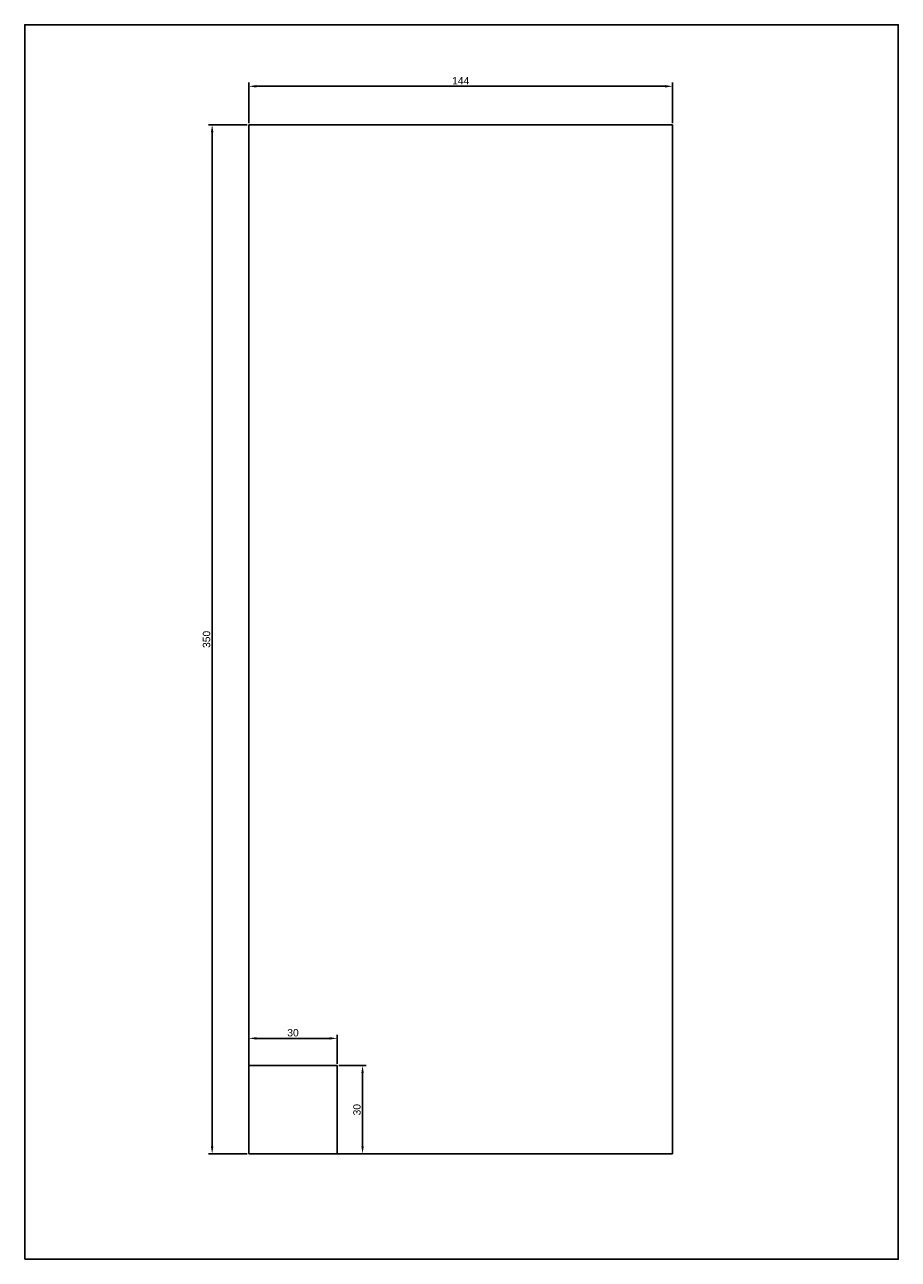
# Model space of a CAD drawing. Header units: millimetres. Extents: x 2390 to 2773, y -572 to 2444.
# Tile 3 of 6: x 2410 to 2707, y 439 to 859. Entities that reach past the tile are written whole.
import ezdxf

# ---------------------------------------------------------------- set-up
doc = ezdxf.new("R2010")
doc.units = ezdxf.units.MM
doc.styles.get("Standard").update_dxf_attribs({"font": 'arial.ttf'})
doc.dimstyles.new('ISO-25', dxfattribs={"dimtxt": 2.5, "dimasz": 2.5, "dimexe": 1.25, "dimexo": 0.625, "dimtad": 1, "dimtxsty": 'Standard', "dimcen": 2.5, "dimadec": 0, "dimazin": 0, "dimtfac": 1, "dimtmove": 0, "dimatfit": 3, "dimfxl": 1, "dimarcsym": 0})

# ---------------------------------------------------------------- blocks, each defined once
blk = doc.blocks.new('*D31')
at = {"color": 0, "lineweight": -2, "transparency": 16777216}
for p, q in [((2486.32, 825.27), (2486.32, 839.03)), ((2488.82, 837.78), (2627.82, 837.78)), ((2630.32, 825.27), (2630.32, 839.03))]:
    blk.add_line(p, q, dxfattribs=at)
at = {"color": 0, "transparency": 16777216}
for points in [[(2488.82, 838.2), (2488.82, 837.37), (2486.32, 837.78)], [(2627.82, 838.2), (2627.82, 837.37), (2630.32, 837.78)]]:
    blk.add_solid(points, dxfattribs=at)
at = {"layer": 'Defpoints', "color": 0, "transparency": 16777216}
for p in [(2630.32, 837.78), (2486.32, 824.64), (2630.32, 824.64)]:
    blk.add_point(p, dxfattribs=at)
at = {"color": 0, "transparency": 16777216, "insert": (2558.32, 839.66), "char_height": 2.5, "attachment_point": 5}
blk.add_mtext('144', dxfattribs=at)
blk = doc.blocks.new('*D32')
at = {"color": 0, "lineweight": -2, "transparency": 16777216}
for p, q in [((2485.7, 824.64), (2472.58, 824.64)), ((2473.83, 822.14), (2473.83, 477.14)), ((2485.7, 474.64), (2472.58, 474.64))]:
    blk.add_line(p, q, dxfattribs=at)
at = {"color": 0, "transparency": 16777216}
for points in [[(2473.41, 822.14), (2474.25, 822.14), (2473.83, 824.64)], [(2473.41, 477.14), (2474.25, 477.14), (2473.83, 474.64)]]:
    blk.add_solid(points, dxfattribs=at)
at = {"layer": 'Defpoints', "color": 0, "transparency": 16777216}
for p in [(2486.32, 824.64), (2473.83, 474.64), (2486.32, 474.64)]:
    blk.add_point(p, dxfattribs=at)
at = {"color": 0, "transparency": 16777216, "insert": (2471.93, 649.64), "char_height": 2.5, "attachment_point": 5, "rotation": 90}
blk.add_mtext('350', dxfattribs=at)
blk = doc.blocks.new('*D33')
at = {"color": 0, "lineweight": -2, "transparency": 16777216}
for p, q in [((2486.32, 505.27), (2486.32, 515.16)), ((2488.82, 513.91), (2513.82, 513.91)), ((2516.32, 505.27), (2516.32, 515.16))]:
    blk.add_line(p, q, dxfattribs=at)
at = {"color": 0, "transparency": 16777216}
for points in [[(2488.82, 514.33), (2488.82, 513.49), (2486.32, 513.91)], [(2513.82, 514.33), (2513.82, 513.49), (2516.32, 513.91)]]:
    blk.add_solid(points, dxfattribs=at)
at = {"layer": 'Defpoints', "color": 0, "transparency": 16777216}
for p in [(2516.32, 513.91), (2486.32, 504.64), (2516.32, 504.64)]:
    blk.add_point(p, dxfattribs=at)
at = {"color": 0, "transparency": 16777216, "insert": (2501.32, 515.81), "char_height": 2.5, "attachment_point": 5}
blk.add_mtext('30', dxfattribs=at)
blk = doc.blocks.new('*D34')
at = {"color": 0, "lineweight": -2, "transparency": 16777216}
for p, q in [((2516.95, 504.64), (2526.22, 504.64)), ((2524.97, 477.14), (2524.97, 502.14)), ((2516.95, 474.64), (2526.22, 474.64))]:
    blk.add_line(p, q, dxfattribs=at)
at = {"color": 0, "transparency": 16777216}
for points in [[(2524.55, 502.14), (2525.38, 502.14), (2524.97, 504.64)], [(2524.55, 477.14), (2525.38, 477.14), (2524.97, 474.64)]]:
    blk.add_solid(points, dxfattribs=at)
at = {"layer": 'Defpoints', "color": 0, "transparency": 16777216}
for p in [(2516.32, 504.64), (2524.97, 504.64), (2516.32, 474.64)]:
    blk.add_point(p, dxfattribs=at)
at = {"color": 0, "transparency": 16777216, "insert": (2523.06, 489.64), "char_height": 2.5, "attachment_point": 5, "rotation": 90}
blk.add_mtext('30', dxfattribs=at)

msp = doc.modelspace()

# ---------------------------------------------------------------- linework, layer by layer
for points in [[(2410.105, 438.747), (2707.105, 438.747), (2707.105, 858.747), (2410.105, 858.747)], [(2486.321, 474.644), (2630.321, 474.644), (2630.321, 824.644), (2486.321, 824.644)], [(2486.321, 474.644), (2516.321, 474.644), (2516.321, 504.644), (2486.321, 504.644)]]:
    msp.add_lwpolyline(points, close=True)

# ---------------------------------------------------------------- dimensions: what is measured, and where the dimension line sits
for base, p1, p2, picture, middle in [((2630.321, 837.782), (2486.321, 824.644), (2630.321, 824.644), '*D31', (2558.321, 839.662)), ((2516.321, 513.91), (2486.321, 504.644), (2516.321, 504.644), '*D33', (2501.321, 515.812))]:
    dim = msp.add_linear_dim(base=base, p1=p1, p2=p2, dimstyle='ISO-25')
    dim.commit()
    dim.dimension.update_dxf_attribs({"geometry": picture, "text_midpoint": middle})
for base, p1, p2, picture, middle in [((2473.83, 474.644), (2486.321, 824.644), (2486.321, 474.644), '*D32', (2471.927, 649.644)), ((2524.967, 504.644), (2516.321, 474.644), (2516.321, 504.644), '*D34', (2523.065, 489.644))]:
    dim = msp.add_linear_dim(base=base, p1=p1, p2=p2, angle=90, dimstyle='ISO-25')
    dim.commit()
    dim.dimension.update_dxf_attribs({"geometry": picture, "text_midpoint": middle})

doc.saveas('drawing.dxf')
